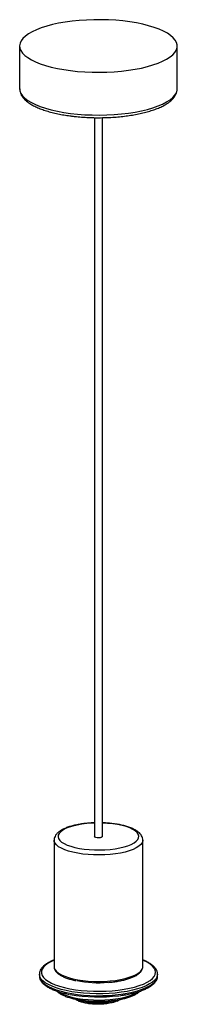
# Paper-space layout '_Dimétrica' of a CAD drawing. Header units: millimetres. Extents: x -40 to 40, y -462 to 37.
import ezdxf

# ---------------------------------------------------------------- set-up
doc = ezdxf.new("R2010")
doc.units = ezdxf.units.MM

psp = doc.layouts.new('_Dimétrica')

# ---------------------------------------------------------------- linework, layer by layer
at = {"color": 7, "linetype": 'Continuous', "lineweight": 25}
for p, q in [((-40, 23.57), (-40, 1.89)), ((40, 1.89), (40, 23.57)), ((-2, -12.76), (-2, -377.12)), ((2, -377.12), (2, -12.76)), ((-22.5, -379.01), (-22.5, -443.12)), ((22.5, -443.12), (22.5, -379.01)), ((-30, -446.89), (-30, -447.83)), ((-30, -447), (-30, -446.89)), ((30, -446.89), (29.99, -447.09)), ((30, -447.83), (30, -446.89)), ((30, -447.99), (30, -447.83))]:
    psp.add_line(p, q, dxfattribs=at)
at = {"color": 7, "linetype": 'Continuous', "lineweight": 25, "flags": 128}
for points in [[(-14.14, 11.1), (-10.58, 10.71), (-6.92, 10.44), (-3.2, 10.28), (0.55, 10.24), (4.29, 10.31), (8, 10.51), (11.63, 10.81), (15.17, 11.23), (18.56, 11.76), (21.8, 12.39), (24.85, 13.12), (27.67, 13.94), (30.26, 14.85), (32.57, 15.83), (34.6, 16.88), (36.33, 17.99), (37.74, 19.15), (38.81, 20.35), (39.55, 21.57), (39.94, 22.82), (39.97, 24.07), (39.66, 25.31), (38.99, 26.54), (37.99, 27.75), (36.65, 28.91), (34.99, 30.03), (33.02, 31.1), (30.76, 32.09), (28.23, 33.02), (25.45, 33.86), (22.45, 34.61), (19.25, 35.26), (15.88, 35.81), (12.37, 36.25), (8.76, 36.58), (5.06, 36.8), (1.33, 36.9), (-2.42, 36.88), (-6.15, 36.74), (-9.83, 36.49), (-13.41, 36.13), (-16.88, 35.66), (-20.21, 35.08), (-23.35, 34.4), (-26.29, 33.62), (-29, 32.76), (-31.45, 31.81), (-33.62, 30.79), (-35.51, 29.71), (-37.07, 28.58), (-38.32, 27.4), (-39.22, 26.18), (-39.79, 24.95), (-40, 23.7), (-39.86, 22.45), (-39.37, 21.21), (-38.53, 19.99), (-37.36, 18.81), (-35.86, 17.66), (-34.04, 16.57), (-31.92, 15.54), (-29.52, 14.57), (-26.87, 13.69), (-23.97, 12.9), (-20.87, 12.2), (-17.58, 11.59), (-14.14, 11.1)], [(2, -377.12), (1.87, -377.36), (1.45, -377.58), (0.82, -377.73), (0.06, -377.79), (-0.71, -377.75), (-1.37, -377.61), (-1.82, -377.4), (-1.99, -377.14), (-2, -377.12)], [(-20.79, -452.69), (-19.71, -453.04), (-17.25, -453.72), (-14.58, -454.31), (-11.73, -454.79), (-8.74, -455.17), (-5.65, -455.43), (-2.48, -455.58), (0.71, -455.61), (3.89, -455.53), (7.03, -455.33), (10.08, -455.01), (13.01, -454.59), (15.79, -454.06), (18.37, -453.43), (20.72, -452.71), (21.17, -452.56)]]:
    psp.add_lwpolyline(points, dxfattribs=at)
at = {"color": 8, "linetype": 'Continuous', "lineweight": 25, "flags": 128}
for points in [[(-40, 1.89), (-39.86, 0.77), (-39.37, -0.47), (-38.53, -1.69), (-37.36, -2.88), (-35.86, -4.02), (-34.04, -5.12), (-31.92, -6.15), (-29.52, -7.11), (-26.87, -7.99), (-23.97, -8.79), (-20.87, -9.49), (-17.58, -10.09), (-14.14, -10.59)], [(-14.14, -10.59), (-10.58, -10.97), (-6.92, -11.25), (-3.2, -11.41), (0.55, -11.45), (4.29, -11.37), (8, -11.18), (11.63, -10.87), (15.17, -10.45), (18.56, -9.92), (21.8, -9.29), (24.85, -8.56), (27.67, -7.74), (30.26, -6.84), (32.57, -5.85), (34.6, -4.8), (36.33, -3.69), (37.74, -2.53), (38.81, -1.34), (39.55, -0.11), (39.94, 1.13), (40, 1.89)], [(-2, -370.32), (-3.31, -370.38), (-5.92, -370.58), (-8.43, -370.9), (-10.8, -371.32), (-12.98, -371.84), (-14.94, -372.45), (-16.65, -373.14), (-18.07, -373.89), (-19.18, -374.71), (-19.96, -375.56), (-20.4, -376.44), (-20.49, -377.34), (-20.23, -378.23), (-19.63, -379.1), (-18.68, -379.94), (-17.42, -380.72), (-15.86, -381.45), (-14.03, -382.1), (-11.96, -382.67), (-9.69, -383.15), (-7.25, -383.52), (-4.68, -383.78), (-2.04, -383.92), (0.64, -383.95), (3.31, -383.87), (5.92, -383.67), (8.43, -383.35), (10.8, -382.93), (12.98, -382.41), (14.94, -381.8), (16.65, -381.11), (18.07, -380.35), (19.18, -379.54), (19.96, -378.68), (20.4, -377.8), (20.49, -376.91), (20.23, -376.02), (19.63, -375.15), (18.68, -374.31), (17.42, -373.52), (15.86, -372.8), (14.03, -372.14), (11.96, -371.57), (9.69, -371.1), (7.25, -370.73), (7.25, -370.73)], [(22.5, -379.03), (22.47, -379.36), (22.16, -380.3), (21.5, -381.22), (20.51, -382.1), (19.18, -382.93), (17.56, -383.7), (15.66, -384.4), (13.51, -385.01), (11.15, -385.52), (8.61, -385.94), (5.94, -386.24), (3.17, -386.43), (0.35, -386.51), (-2.47, -386.46), (-5.25, -386.3), (-7.95, -386.02), (-10.53, -385.64), (-12.94, -385.14), (-15.14, -384.56), (-17.11, -383.88), (-18.81, -383.13), (-20.21, -382.31), (-21.29, -381.44), (-22.03, -380.53), (-22.43, -379.6), (-22.5, -378.99)], [(-22.5, -439.85), (-23.78, -440.42), (-25.46, -441.32), (-26.83, -442.28), (-27.88, -443.29), (-28.59, -444.33), (-28.95, -445.39), (-28.96, -446.45), (-28.62, -447.51), (-27.93, -448.55), (-26.9, -449.56), (-25.55, -450.52), (-23.88, -451.43), (-21.93, -452.27), (-20.79, -452.69)], [(-22.5, -443.12), (-22.43, -443.71), (-22.03, -444.64), (-21.29, -445.55), (-20.21, -446.42), (-18.81, -447.24), (-17.11, -447.99), (-15.14, -448.67), (-12.94, -449.26), (-10.53, -449.75), (-7.95, -450.14), (-5.25, -450.41), (-2.47, -450.57), (0.35, -450.62), (3.17, -450.55), (5.94, -450.35), (8.61, -450.05), (11.15, -449.64), (13.51, -449.12), (15.66, -448.51), (17.56, -447.81), (19.18, -447.04), (20.51, -446.21), (21.5, -445.33), (22.16, -444.41), (22.47, -443.47), (22.5, -443.12)], [(21.17, -452.56), (22.83, -451.91), (24.66, -451.04), (26.19, -450.1), (27.4, -449.12), (28.28, -448.09), (28.81, -447.04), (29, -445.98), (28.83, -444.92), (28.32, -443.86), (27.46, -442.84), (26.26, -441.85), (24.75, -440.91), (22.94, -440.04), (22.5, -439.85)], [(29.99, -447.09), (29.88, -447.8), (29.41, -448.87), (28.6, -449.92), (27.45, -450.93), (25.98, -451.89), (24.2, -452.8), (22.14, -453.64), (19.83, -454.4), (17.27, -455.07), (14.52, -455.64), (11.6, -456.11), (8.54, -456.48), (5.38, -456.73), (2.16, -456.87), (-1.09, -456.88), (-4.33, -456.79), (-7.51, -456.57), (-10.61, -456.25), (-13.58, -455.81), (-16.39, -455.27), (-19.01, -454.63), (-21.41, -453.9), (-23.56, -453.08), (-25.43, -452.2), (-27, -451.25), (-28.25, -450.25), (-29.18, -449.21), (-29.76, -448.15), (-30, -447.07), (-30, -447)], [(-30, -447.83), (-30, -448.01), (-29.76, -449.09), (-29.18, -450.16), (-28.25, -451.2), (-27, -452.19), (-25.43, -453.14), (-23.56, -454.03), (-21.41, -454.84), (-19.01, -455.57), (-16.39, -456.21), (-13.58, -456.75), (-10.61, -457.19), (-7.51, -457.52), (-4.33, -457.73), (-1.09, -457.83), (2.16, -457.81), (5.38, -457.67), (8.54, -457.42), (11.6, -457.06), (14.52, -456.58), (17.27, -456.01), (19.83, -455.34), (22.14, -454.58), (24.2, -453.74), (25.98, -452.84), (27.45, -451.87), (28.6, -450.86), (29.41, -449.81), (29.88, -448.74), (30, -447.99)], [(-20.14, -455.89), (-18.81, -456.67), (-17.11, -457.42), (-15.14, -458.1), (-12.94, -458.68), (-10.53, -459.18), (-7.95, -459.56), (-5.25, -459.84), (-2.47, -460), (0.35, -460.05), (3.17, -459.97), (5.94, -459.78), (8.61, -459.48), (11.15, -459.06), (13.51, -458.55), (15.66, -457.93), (17.56, -457.24), (19.18, -456.47), (20.13, -455.9)]]:
    psp.add_lwpolyline(points, dxfattribs=at)
at = {"color": 8, "linetype": 'Continuous', "lineweight": 25}
psp.add_arc((0.15, -428.03), 57.74, 82.9337, 88.1632, dxfattribs=at)
at = {"color": 7, "linetype": 'Continuous', "lineweight": 25}
for centre, radius, start, end in [((0, -391.54), 59.7, 259.3408, 274.6863), ((0.06, -376.64), 81.82, 259.8499, 277.1693), ((0, -400.97), 59.7, 259.3408, 274.6863)]:
    psp.add_arc(centre, radius, start, end, dxfattribs=at)
for points, knots in [([(-39.96, 1.92), (-39.97, 1.63), (-39.98, 0.86), (-39.64, -0.35), (-39.01, -1.67), (-38.08, -2.94), (-36.85, -4.17), (-35.3, -5.35), (-33.45, -6.48), (-31.33, -7.52), (-28.96, -8.48), (-26.38, -9.35), (-23.61, -10.13), (-20.65, -10.81), (-17.6, -11.39), (-15.25, -11.75), (-13.94, -11.91), (-13.69, -11.95)], [0, 0, 0, 0, 0.040301, 0.10405, 0.168674, 0.236304, 0.307887, 0.382757, 0.459233, 0.535809, 0.611922, 0.687534, 0.76272, 0.83757, 0.912166, 0.982568, 1, 1, 1, 1]), ([(-13.69, -11.95), (-13.1, -12.02), (-11.41, -12.22), (-8.54, -12.48), (-5.06, -12.69), (-1.55, -12.79), (1.98, -12.78), (5.49, -12.67), (8.96, -12.45), (12.36, -12.12), (15.66, -11.7), (18.84, -11.17), (21.88, -10.55), (24.75, -9.83), (27.43, -9.02), (29.91, -8.12), (32.17, -7.13), (34.19, -6.06), (35.95, -4.89), (37.45, -3.62), (38.58, -2.31), (39.39, -0.97), (39.85, 0.39), (40.05, 1.37), (39.99, 1.9), (39.99, 1.94)], [0, 0, 0, 0, 0.024552, 0.071248, 0.117911, 0.164545, 0.211166, 0.257788, 0.304423, 0.351085, 0.397793, 0.444566, 0.491429, 0.538414, 0.585559, 0.632915, 0.680544, 0.728517, 0.776881, 0.825576, 0.873955, 0.915403, 0.954753, 0.9966, 1, 1, 1, 1]), ([(-2, -370.21), (-2.74, -370.24), (-4.35, -370.3), (-6.77, -370.53), (-9.23, -370.86), (-11.56, -371.3), (-13.74, -371.83), (-15.74, -372.46), (-17.55, -373.2), (-19.14, -374.05), (-20.43, -374.98), (-21.41, -375.98), (-22.07, -377.02), (-22.45, -378.03), (-22.46, -378.7), (-22.46, -378.98)], [0, 0, 0, 0, 0.069793, 0.151849, 0.234083, 0.316616, 0.399605, 0.483271, 0.567924, 0.653972, 0.741742, 0.818282, 0.8874, 0.951578, 1, 1, 1, 1]), ([(22.46, -379.05), (22.47, -378.84), (22.49, -378.25), (22.19, -377.29), (21.62, -376.26), (20.77, -375.29), (19.64, -374.38), (18.2, -373.52), (16.47, -372.74), (14.51, -372.06), (12.37, -371.48), (10.03, -370.99), (7.94, -370.68), (5.79, -370.44), (3.96, -370.28), (2.54, -370.24), (2, -370.22)], [0, 0, 0, 0, 0.034825, 0.100109, 0.16615, 0.237033, 0.315218, 0.399568, 0.485759, 0.570893, 0.654853, 0.737931, 0.824126, 0.867153, 0.94902, 1, 1, 1, 1]), ([(-22.5, -439.73), (-23, -439.93), (-24.18, -440.4), (-25.75, -441.24), (-27.23, -442.21), (-28.43, -443.28), (-29.29, -444.37), (-29.82, -445.53), (-30.04, -446.41), (-29.98, -446.92), (-29.97, -447.02)], [0, 0, 0, 0, 0.1087371, 0.255675, 0.4035286, 0.5522387, 0.7002752, 0.8286689, 0.9651683, 1, 1, 1, 1]), ([(-22.47, -443.2), (-22.48, -443.27), (-22.52, -443.69), (-22.27, -444.44), (-21.76, -445.4), (-20.93, -446.31), (-19.81, -447.18), (-18.39, -448), (-16.7, -448.74), (-14.78, -449.39), (-13.03, -449.88), (-11.87, -450.11), (-11.48, -450.18)], [0, 0, 0, 0, 0.021962, 0.125183, 0.229202, 0.339442, 0.45701, 0.57837, 0.699779, 0.82027, 0.939949, 1, 1, 1, 1]), ([(5.21, -451.07), (6.02, -451), (7.68, -450.85), (10.07, -450.49), (12.37, -450.03), (14.5, -449.48), (16.43, -448.84), (18.15, -448.12), (19.62, -447.31), (20.83, -446.41), (21.72, -445.46), (22.26, -444.47), (22.51, -443.71), (22.47, -443.28), (22.47, -443.19)], [0, 0, 0, 0, 0.085938, 0.176551, 0.267337, 0.35838, 0.449798, 0.541752, 0.634451, 0.72807, 0.822192, 0.902236, 0.978035, 1, 1, 1, 1]), ([(29.95, -447.14), (29.97, -446.95), (30.03, -446.37), (29.78, -445.42), (29.25, -444.32), (28.41, -443.26), (27.27, -442.25), (25.82, -441.28), (24.24, -440.43), (23.03, -439.94), (22.5, -439.73)], [0, 0, 0, 0, 0.063836, 0.191858, 0.32064, 0.454845, 0.595666, 0.740542, 0.886364, 1, 1, 1, 1]), ([(-29.98, -447.87), (-29.96, -448.19), (-29.93, -448.89), (-29.51, -449.94), (-28.8, -451.02), (-27.79, -452.05), (-26.48, -453.04), (-24.87, -453.98), (-22.99, -454.84), (-20.88, -455.63), (-18.54, -456.32), (-16.5, -456.83), (-15.19, -457.08), (-14.78, -457.15)], [0, 0, 0, 0, 0.072934, 0.162063, 0.253683, 0.349956, 0.45001, 0.551583, 0.652998, 0.753897, 0.854319, 0.954368, 1, 1, 1, 1]), ([(10.69, -457.82), (11.56, -457.7), (13.37, -457.45), (15.96, -456.95), (18.48, -456.35), (20.8, -455.65), (22.91, -454.88), (24.79, -454.02), (26.42, -453.08), (27.78, -452.07), (28.85, -450.97), (29.56, -449.85), (29.94, -448.85), (29.95, -448.26), (29.95, -448.03)], [0, 0, 0, 0, 0.080311, 0.167982, 0.255807, 0.343842, 0.432166, 0.520877, 0.610091, 0.699874, 0.789978, 0.878823, 0.954962, 1, 1, 1, 1]), ([(-21.07, -455.53), (-21.02, -455.59), (-20.68, -455.97), (-19.8, -456.61), (-18.39, -457.43), (-16.7, -458.17), (-14.78, -458.82), (-13.03, -459.31), (-11.87, -459.54), (-11.48, -459.61)], [0, 0, 0, 0, 0.0323662, 0.2045884, 0.3823664, 0.560214, 0.7367191, 0.9120332, 1, 1, 1, 1]), ([(5.21, -460.5), (6.02, -460.43), (7.68, -460.27), (10.07, -459.91), (12.37, -459.46), (14.5, -458.91), (16.43, -458.27), (18.15, -457.55), (19.61, -456.73), (20.58, -456.06), (20.96, -455.63), (21.05, -455.53)], [0, 0, 0, 0, 0.113783, 0.233756, 0.353957, 0.474499, 0.595537, 0.717285, 0.840019, 0.963971, 1, 1, 1, 1]), ([(10.88, -459.73), (10.66, -459.89), (9.95, -460.39), (7.98, -461.07), (5.21, -461.69), (2.04, -462.05), (-1.26, -462.13), (-4.47, -461.91), (-7.39, -461.43), (-9.74, -460.71), (-11.18, -460.07), (-11.53, -459.66), (-11.59, -459.59)], [0, 0, 0, 0, 0.053684, 0.170176, 0.28468, 0.399184, 0.515676, 0.63018, 0.744684, 0.861176, 0.97568, 1, 1, 1, 1]), ([(10.62, -459.79), (10.47, -459.89), (9.83, -460.33), (7.97, -460.95), (5.21, -461.58), (2.04, -461.93), (-1.26, -462.01), (-4.47, -461.79), (-7.39, -461.31), (-9.74, -460.6), (-11.17, -459.96), (-11.52, -459.56), (-11.57, -459.49)], [0, 0, 0, 0, 0.034816, 0.153914, 0.270979, 0.388044, 0.507141, 0.624206, 0.741271, 0.860368, 0.977433, 1, 1, 1, 1]), ([(-10.05, -460.53), (-9.98, -460.56), (-9.9, -460.6), (-9.83, -460.63), (-9.82, -460.63)], [0, 0, 0, 0, 0.939214, 1, 1, 1, 1]), ([(8.55, -460.12), (8.23, -460.25), (7.23, -460.65), (4.96, -461.11), (1.96, -461.46), (-1.2, -461.53), (-4.28, -461.33), (-7.04, -460.86), (-9.02, -460.33), (-9.77, -459.91), (-10.01, -459.77)], [0, 0, 0, 0, 0.066706, 0.210546, 0.354386, 0.500724, 0.644564, 0.788405, 0.934742, 1, 1, 1, 1]), ([(-7.36, -461.37), (-7.67, -461.31), (-8.57, -461.14), (-9.35, -460.86), (-9.77, -460.65), (-9.82, -460.62)], [0, 0, 0, 0, 0.32346, 0.925364, 1, 1, 1, 1]), ([(7.47, -460.27), (6.65, -460.48), (4.97, -460.89), (1.95, -461.22), (-1.2, -461.3), (-4.29, -461.09), (-7.02, -460.63), (-8.83, -460.16), (-9.47, -459.82), (-9.57, -459.77)], [0, 0, 0, 0, 0.156427, 0.318077, 0.482535, 0.644186, 0.805837, 0.970294, 1, 1, 1, 1]), ([(6.81, -460.34), (6.26, -460.47), (4.82, -460.82), (2.03, -461.1), (-1.26, -461.19), (-4.46, -460.96), (-7.16, -460.55), (-8.47, -460.12), (-9.04, -459.93)], [0, 0, 0, 0, 0.112366, 0.298857, 0.488585, 0.675076, 0.861567, 1, 1, 1, 1]), ([(5.81, -460.44), (5.59, -460.49), (4.46, -460.75), (2.02, -460.98), (-1.26, -461.07), (-4.45, -460.84), (-6.86, -460.49), (-7.94, -460.15), (-8.25, -460.05)], [0, 0, 0, 0, 0.052025, 0.266071, 0.483834, 0.697881, 0.911927, 1, 1, 1, 1]), ([(0.37, -462.19), (-0.07, -462.19), (-1.85, -462.2), (-4.57, -462.02), (-6.39, -461.59), (-7.12, -461.42)], [0, 0, 0, 0, 0.166297, 0.668224, 1, 1, 1, 1]), ([(9.22, -460.58), (8.69, -460.79), (7.49, -461.29), (4.96, -461.81), (2.46, -462.11), (0.9, -462.17), (0.37, -462.19)], [0, 0, 0, 0, 0.237179, 0.541116, 0.845053, 1, 1, 1, 1]), ([(11.08, -459.69), (11.02, -459.75), (10.84, -459.9), (10.45, -460.15), (9.93, -460.43), (9.54, -460.63), (9.28, -460.72), (9.25, -460.73)], [0, 0, 0, 0, 0.142786, 0.416352, 0.689917, 0.963482, 1, 1, 1, 1]), ([(9.27, -460.6), (9.34, -460.56), (9.48, -460.5), (9.63, -460.44), (9.7, -460.41)], [0, 0, 0, 0, 0.499998, 1, 1, 1, 1])]:
    psp.add_open_spline(points, degree=3, knots=knots, dxfattribs=at)

doc.saveas('drawing.dxf')
